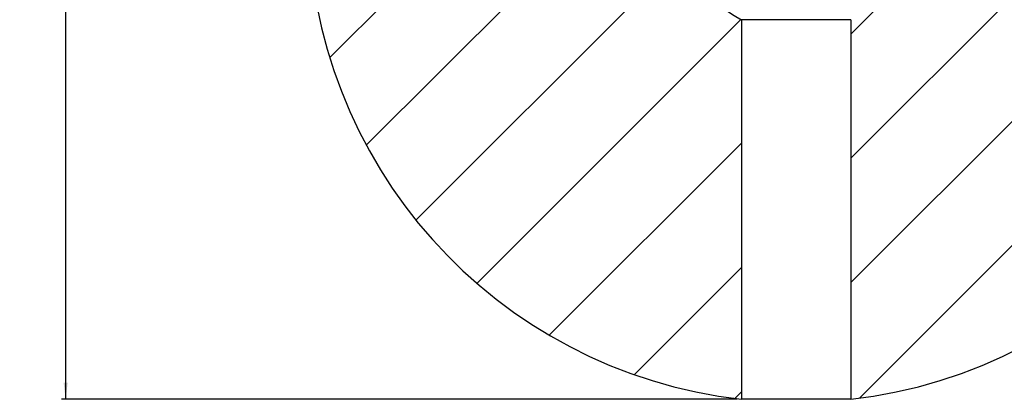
# Model space of a CAD drawing. Header units: millimetres. Extents: x 18 to 209, y 24 to 278.
# Tile 9 of 18: x 18 to 137, y 149 to 195. Entities that reach past the tile are written whole.
import ezdxf

# ---------------------------------------------------------------- set-up
doc = ezdxf.new("R2010")
doc.units = ezdxf.units.MM
doc.layers.add('标注层', color=3, linetype='Continuous')
doc.styles.add('SLDTEXTSTYLE1', font='ARIAL.TTF', dxfattribs={"width": 0.948})
doc.styles.add('SLDTEXTSTYLE2', font='ARIAL.TTF', dxfattribs={"width": 0.5688})
doc.dimstyles.new('SLDDIMSTYLE1', dxfattribs={"dimtxt": 4.10931, "dimasz": 2, "dimexe": 0, "dimexo": 0.0625, "dimgap": 1.027327, "dimtad": 2, "dimlfac": 20, "dimrnd": 1e-09, "dimzin": 12, "dimdsep": 46, "dimtxsty": 'SLDTEXTSTYLE2', "dimsah": 1, "dimcen": 0.09, "dimadec": 0, "dimazin": 3, "dimtfac": 1, "dimtofl": 0, "dimtmove": 0, "dimatfit": 3, "dimfxl": 0, "dimfrac": 2, "dimtolj": 1, "dimtzin": 12, "dimarcsym": 0})

# ---------------------------------------------------------------- blocks, each defined once
blk = doc.blocks.new('_D_1')
at = {"layer": '标注层'}
for p, q in [((104.7, 265.86), (23.36, 265.86)), ((23.86, 265.86), (23.86, 149.21)), ((104.7, 149.21), (23.36, 149.21))]:
    blk.add_line(p, q, dxfattribs=at)
for points in [[(23.86, 265.86), (23.61, 263.86), (24.11, 263.86)], [(23.86, 149.21), (24.11, 151.21), (23.61, 151.21)]]:
    blk.add_solid(points, dxfattribs=at)
at = {"layer": '标注层', "insert": (18.4, 203.79), "char_height": 4.233, "attachment_point": 1, "rotation": 90, "style": 'SLDTEXTSTYLE1'}
blk.add_mtext('2333', dxfattribs=at)

msp = doc.modelspace()

# ---------------------------------------------------------------- hatches: boundary and pattern name
at = {"layer": '标注层'}
h = msp.add_hatch(dxfattribs=at)
h.set_pattern_fill('ANSI31', color=256, scale=3.3333, style=0)
edge = h.paths.add_edge_path(flags=0)
edge.add_arc((111.77943, 207.53489), 14.2295, 117.5206479, 242.4793521, ccw=False)
edge.add_line((105.20443, 220.15424), (105.20443, 265.85996))
edge.add_arc((111.77943, 207.53489), 58.6945, 96.4318142, 263.5681858)
edge.add_line((105.20443, 149.20982), (105.20443, 194.91553))
h = msp.add_hatch(dxfattribs=at)
h.set_pattern_fill('ANSI31', color=256, scale=3.3333, style=0)
edge = h.paths.add_edge_path(flags=0)
edge.add_line((118.35443, 194.91553), (118.35443, 149.20982))
edge.add_arc((111.77943, 207.53489), 58.6945, 276.4318142, 443.5681858)
edge.add_line((118.35443, 265.85996), (118.35443, 220.15424))
edge.add_arc((111.77943, 207.53489), 14.2295, -62.4793521, 62.4793521, ccw=False)

# ---------------------------------------------------------------- linework, layer by layer
for p, q in [((105.20443, 194.91553), (105.20443, 149.20982)), ((118.35443, 194.91553), (105.20443, 194.91553)), ((118.35443, 194.91553), (118.35443, 149.20982)), ((118.35443, 149.20982), (105.20443, 149.20982))]:
    msp.add_line(p, q, dxfattribs=at)
for radius, start, end in [(58.6945, 96.4318142, 263.5681858), (58.6945, 276.4318142, 83.5681858), (14.2295, 117.5206479, 242.4793521)]:
    msp.add_arc((111.77943, 207.53489), radius, start, end, dxfattribs=at)

# ---------------------------------------------------------------- dimensions: what is measured, and where the dimension line sits
dim = msp.add_linear_dim(base=(23.8601, 149.20982), p1=(105.20443, 265.85996), p2=(105.20443, 149.20982), angle=90, dimstyle='SLDDIMSTYLE1', dxfattribs=at)
dim.commit()
dim.dimension.update_dxf_attribs({"geometry": '_D_1', "text_midpoint": (23.8601, 207.53489), "dimtype": 160})

doc.saveas('drawing.dxf')
